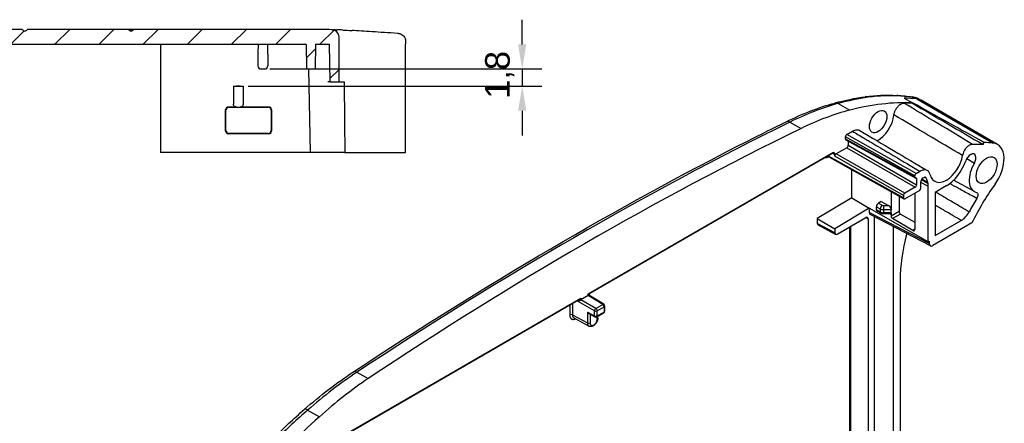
# Model space of a CAD drawing. Header units: millimetres. Extents: x 0 to 420, y 0 to 297.
# Tile 5 of 14: x 113 to 213, y 87 to 128. Entities that reach past the tile are written whole.
import ezdxf

# ---------------------------------------------------------------- set-up
doc = ezdxf.new("R2010")
doc.units = ezdxf.units.MM
doc.layers.add('Quote(ISO)', color=7, linetype='Continuous', lineweight=25)
doc.layers.add('Spigoli tangenti visibili(ISO)', color=7, linetype='Continuous', lineweight=25)
doc.layers.add('Spigoli visibili(ISO)', color=176, linetype='Continuous', lineweight=25, true_color=0x000080)
doc.layers.add('Tratteggio', color=179, linetype='Continuous', lineweight=9, true_color=0x1e1e47)
doc.styles.add('Federico-Quote', font='arial.ttf')
doc.dimstyles.new('X.XXX', dxfattribs={"dimtxt": 2.5, "dimasz": 2.5, "dimexe": 2, "dimexo": 0.5, "dimgap": 0.762, "dimtad": 1, "dimdec": 1, "dimrnd": 1e-08, "dimtxsty": 'Federico-Quote', "dimcen": 0.09, "dimdle": 10, "dimclrd": 7, "dimclre": 7, "dimclrt": 7, "dimazin": 2, "dimtfac": 1, "dimtmove": 0, "dimatfit": 3, "dimfxl": 1, "dimtolj": 1, "dimlwd": 25, "dimlwe": 25, "dimarcsym": 0})

# ---------------------------------------------------------------- blocks, each defined once
blk = doc.blocks.new('*D33')
at = {"layer": 'Defpoints', "color": 0, "linetype": 'Continuous', "transparency": 16777216}
for p in [(137.79, 122.93), (135.59, 121.18), (163.95, 121.18)]:
    blk.add_point(p, dxfattribs=at)
at = {"layer": 'Quote(ISO)', "color": 7, "linetype": 'Continuous', "lineweight": 25, "transparency": 16777216}
for p, q in [((163.95, 125.43), (163.95, 127.93)), ((138.29, 122.93), (165.95, 122.93)), ((163.95, 122.93), (163.95, 121.18)), ((136.09, 121.18), (165.95, 121.18)), ((163.95, 118.68), (163.95, 116.18))]:
    blk.add_line(p, q, dxfattribs=at)
at = {"layer": 'Quote(ISO)', "color": 7, "linetype": 'Continuous', "transparency": 16777216}
for points in [[(163.53, 125.43), (164.37, 125.43), (163.95, 122.93)], [(163.53, 118.68), (164.37, 118.68), (163.95, 121.18)]]:
    blk.add_solid(points, dxfattribs=at)
at = {"layer": 'Quote(ISO)', "color": 7, "linetype": 'Continuous', "lineweight": 25, "transparency": 16777216, "insert": (160.18, 119.9), "char_height": 2.5, "attachment_point": 1, "rotation": 90, "style": 'Federico-Quote'}
blk.add_mtext('\\A1;1,8', dxfattribs=at)

msp = doc.modelspace()

# ---------------------------------------------------------------- hatches: boundary and pattern name
at = {"layer": 'Tratteggio'}
h = msp.add_hatch(dxfattribs=at)
h.set_pattern_fill('ANSI31', color=256, scale=25.4, style=0)
h.set_pattern_definition([(45, (0, 0), (-2.245064, 2.245064), [])])
edge = h.paths.add_edge_path()
edge.add_line((92.131, 125.232), (92.232, 125.232))
edge.add_line((92.232, 125.232), (92.232, 125.432))
edge.add_line((92.232, 125.432), (100.072, 125.432))
edge.add_line((100.072, 125.432), (100.072, 125.232))
edge.add_line((100.072, 125.232), (100.982, 125.232))
edge.add_line((100.982, 125.232), (100.982, 125.432))
edge.add_line((100.982, 125.432), (104.435, 125.432))
edge.add_line((104.435, 125.432), (104.435, 125.232))
edge.add_line((104.435, 125.232), (104.666, 125.232))
edge.add_line((104.666, 125.232), (104.666, 125.432))
edge.add_line((104.666, 125.432), (141.892, 125.432))
edge.add_ellipse((141.892, 125.132), major_axis=(0, 0.3), ratio=1, start_angle=341.52261, end_angle=360, ccw=False)
edge.add_line((141.987, 125.416), (142.031, 122.932))
edge.add_line((142.031, 122.932), (142.943, 122.932))
edge.add_line((142.943, 122.932), (142.987, 125.432))
edge.add_line((142.987, 125.432), (144.337, 125.432))
edge.add_line((144.337, 125.432), (144.403, 121.632))
edge.add_line((144.403, 121.632), (145.337, 121.632))
edge.add_line((145.337, 121.632), (145.337, 125.432))
edge.add_line((145.337, 125.432), (145.331, 126.177))
edge.add_ellipse((144.581, 126.17), major_axis=(0.75, 0.007), ratio=1, start_angle=0, end_angle=88.26748)
edge.add_ellipse((143.511, 76.432), major_axis=(1.086, 50.488), ratio=1, start_angle=0, end_angle=1.23252)
edge.add_line((143.511, 126.932), (124.755, 126.932))
edge.add_ellipse((124.75, 126.931), major_axis=(0.00499, 0.00028), ratio=1, start_angle=173.55153, end_angle=360, ccw=False)
edge.add_line((124.745, 126.932), (124.437, 126.932))
edge.add_ellipse((124.187, 127.065), major_axis=(0.25, -0.133), ratio=1, start_angle=236.14497, end_angle=360, ccw=False)
edge.add_line((123.937, 126.932), (113.637, 126.932))
edge.add_ellipse((113.387, 127.065), major_axis=(0.25, -0.133), ratio=1, start_angle=236.14497, end_angle=360, ccw=False)
edge.add_line((113.137, 126.932), (102.837, 126.932))
edge.add_ellipse((102.587, 127.065), major_axis=(0.25, -0.133), ratio=1, start_angle=236.14497, end_angle=360, ccw=False)
edge.add_line((102.337, 126.932), (92.037, 126.932))
edge.add_ellipse((91.787, 127.065), major_axis=(0.25, -0.133), ratio=1, start_angle=236.14497, end_angle=360, ccw=False)
edge.add_line((91.537, 126.932), (81.237, 126.932))
edge.add_ellipse((80.987, 127.065), major_axis=(0.25, -0.133), ratio=1, start_angle=236.14497, end_angle=360, ccw=False)
edge.add_line((80.737, 126.932), (80.43, 126.932))
edge.add_ellipse((80.425, 126.931), major_axis=(0.00499, 0.00034), ratio=1, start_angle=172.09216, end_angle=360, ccw=False)
edge.add_line((80.42, 126.932), (61.664, 126.932))
edge.add_ellipse((61.664, 76.432), major_axis=(0, 50.5), ratio=1, start_angle=0, end_angle=1.23252)
edge.add_ellipse((60.594, 126.17), major_axis=(-0.016, 0.75), ratio=1, start_angle=0, end_angle=88.26748)
edge.add_line((59.844, 126.177), (59.837, 125.432))
edge.add_line((59.837, 125.432), (59.837, 121.632))
edge.add_line((59.837, 121.632), (60.771, 121.632))
edge.add_line((60.771, 121.632), (60.837, 125.432))
edge.add_line((60.837, 125.432), (62.187, 125.432))
edge.add_line((62.187, 125.432), (62.231, 122.932))
edge.add_line((62.231, 122.932), (63.143, 122.932))
edge.add_line((63.143, 122.932), (63.187, 125.416))
edge.add_ellipse((63.282, 125.132), major_axis=(-0.095, 0.285), ratio=1, start_angle=341.52261, end_angle=360, ccw=False)
edge.add_line((63.282, 125.432), (88.942, 125.432))
edge.add_line((88.942, 125.432), (88.942, 125.232))
edge.add_line((88.942, 125.232), (89.043, 125.232))
edge.add_line((89.043, 125.232), (89.043, 125.432))
edge.add_line((89.043, 125.432), (89.616, 125.432))
edge.add_line((89.616, 125.432), (89.616, 125.232))
edge.add_line((89.616, 125.232), (89.758, 125.232))
edge.add_line((89.758, 125.232), (89.758, 125.432))
edge.add_line((89.758, 125.432), (89.837, 125.432))
edge.add_line((89.837, 125.432), (89.837, 125.232))
edge.add_line((89.837, 125.232), (89.937, 125.232))
edge.add_line((89.937, 125.232), (89.937, 125.432))
edge.add_line((89.937, 125.432), (91.237, 125.432))
edge.add_line((91.237, 125.432), (91.237, 125.232))
edge.add_line((91.237, 125.232), (91.337, 125.232))
edge.add_line((91.337, 125.232), (91.337, 125.432))
edge.add_line((91.337, 125.432), (91.416, 125.432))
edge.add_line((91.416, 125.432), (91.416, 125.232))
edge.add_line((91.416, 125.232), (91.558, 125.232))
edge.add_line((91.558, 125.232), (91.558, 125.432))
edge.add_line((91.558, 125.432), (92.131, 125.432))
edge.add_line((92.131, 125.432), (92.131, 125.232))

# ---------------------------------------------------------------- linework, layer by layer
at = {"layer": 'Spigoli tangenti visibili(ISO)'}
for p, q in [((196.067, 119.422), (197.262, 118.747)), ((204.064, 119.889), (203.797, 120.04)), ((204.064, 119.889), (211.842, 115.399)), ((191.158, 117.535), (192.297, 116.89)), ((204.004, 112.309), (196.953, 116.281)), ((203.862, 112.064), (196.812, 116.037)), ((196.812, 115.832), (203.862, 111.971)), ((197.095, 115.179), (204.048, 111.164)), ((170.672, 100.084), (195.583, 114.467)), ((195.584, 114.3), (195.495, 114.349)), ((202.855, 110.312), (195.865, 114.306)), ((196.953, 114.934), (203.907, 110.919)), ((195, 113.966), (195.075, 114.01)), ((195.079, 114.081), (195.079, 114.109)), ((202.713, 109.826), (195.079, 114.081)), ((202.713, 110.067), (195.723, 114.061)), ((209.138, 113.825), (209.915, 113.376)), ((204.547, 111.695), (205.19, 111.332)), ((205.169, 111.423), (204.586, 111.753)), ((205.168, 111.424), (204.586, 111.753)), ((205.01, 111.847), (204.85, 111.937)), ((200.172, 109.31), (200.551, 109.091)), ((205.331, 105.198), (199.216, 108.365)), ((199.967, 108.943), (200.342, 108.726)), ((200.342, 108.411), (199.967, 108.628)), ((200.342, 108.726), (200.342, 108.411)), ((200.692, 109.058), (201.182, 109.063)), ((200.696, 108.642), (201.449, 108.65)), ((200.696, 108.642), (200.696, 108.326)), ((201.449, 108.318), (200.696, 108.326)), ((202.256, 108.44), (201.464, 107.983)), ((202.392, 108.196), (201.603, 107.74)), ((202.395, 108.197), (203.862, 107.374)), ((195.747, 106.272), (193.948, 107.239)), ((198.886, 107.839), (199.105, 107.721)), ((197.24, 106.889), (197.24, 67.035)), ((203.862, 106.652), (203.647, 106.519)), ((145.008, 85.267), (169.919, 99.65)), ((169.639, 99.324), (169.552, 99.37)), ((171.293, 98.372), (169.639, 99.324)), ((169.919, 99.65), (169.92, 99.49)), ((171.435, 98.617), (169.92, 99.49)), ((170.671, 99.923), (170.672, 100.084)), ((172.131, 99.019), (170.671, 99.923)), ((168.777, 98.923), (168.777, 97.973)), ((169.058, 99.085), (169.058, 97.974)), ((170.116, 99.05), (170.116, 99.05)), ((170.574, 98.229), (170.574, 97.129)), ((170.574, 98.229), (171.293, 97.842)), ((171.293, 97.842), (171.293, 98.372)), ((171.435, 98.617), (172.131, 99.019)), ((171.573, 98.373), (172.27, 98.775)), ((171.573, 97.843), (171.573, 98.373)), ((171.573, 97.843), (172.27, 98.245)), ((172.27, 98.775), (172.27, 98.245)), ((169.058, 97.974), (170.574, 97.129)), ((170.855, 98.008), (170.854, 97.131)), ((171.575, 97.547), (171.575, 97.776)), ((147.156, 92.131), (148.294, 91.485)), ((142.14, 88.286), (143.329, 87.608))]:
    msp.add_line(p, q, dxfattribs=at)
for centre, major_axis, ratio, start_param, end_param in [((198.929, 119.37), (-0.105, 0.743), 0.7614774, 5.7644656, 6.2831851), ((201.996, 119.497), (0.042, 0.749), 0.7454726, 5.9142898, 6.2831862), ((186.673, 79.569), (24.649, 37.749), 0.6116793, 0.286326, 0.339141), ((187.533, 87.295), (-20.07, -30.969), 0.5409839, 3.6842588, 3.8776964), ((195.93, 118.747), (-0.196, 0.724), 0.7203962, 5.6741547, 6.2831878), ((185.676, 80.335), (-24.427, -37.678), 0.5408468, 3.5808711, 3.6843569), ((302.797, 56.806), (-159.248, 97.302), 0.0090339, 5.342138, 5.3971322), ((187.9, 78.919), (22.495, 38.962), 0.5773503, 0.252406, 0.2983792), ((203.532, 119.354), (0.097, 0.744), 0.7583431, 5.9731738, 6.2829746), ((202.936, 117.031), (1.569, 2.718), 0.5773503, 0.0061709, 0.252406), ((261.626, 80.652), (-124.367, 74.612), 0.0113876, 5.1586623, 5.2215463), ((151.644, -209.212), (-217.303, -334.629), 0.5402832, 3.8782004, 4.0343201), ((191.121, 116.898), (-0.331, 0.673), 0.6233351, 5.546006, 6.2831856), ((195.439, 114.547), (0.103, -0.172), 0.5873377, 6.2745829, 7.0596437), ((195.444, 114.218), (0.096, 0.175), 0.5822786, 5.4846606, 6.1131987), ((195.127, 113.893), (-0.09, 0.156), 0.5773503, 0.2862909, 0.7853982), ((194.869, 113.957), (-0.3, -0.004), 0.5688935, 3.9286541, 4.0438205), ((195.22, 114.163), (-0.097, -0.175), 0.5773063, 5.4890992, 6.2831853), ((200.554, 108.849), (-0.15, -0.26), 0.5773503, 3.9444443, 5.4977871), ((200.696, 108.933), (0.5, 0.003), 0.5813674, 3.9234771, 4.7088882), ((200.554, 108.533), (-0.15, -0.26), 0.5773503, 5.4977871, 6.2831853), ((200.696, 108.612), (-0.5, 0.003), 0.5733045, 0.7888673, 1.5742782), ((200.692, 109.176), (0.2, 0.003), 0.5873385, 3.918116, 4.7036109), ((200.696, 108.816), (0.003, -0.3), 0.0071255, 3.7693775, 5.3278328), ((200.696, 108.499), (-0.003, -0.3), 0.0071255, 6.2831847, 7.2385378), ((170.53, 100.166), (0.316, -0.039), 0.2277203, 5.2038888, 5.9891968), ((169.777, 99.732), (-0.129, -0.414), 0.3693718, 0.854838, 1.4870278), ((170.529, 100.167), (0.193, -0.256), 0.2278151, 0.4453916, 1.076029), ((171.432, 98.455), (0.1, 0.173), 0.5570252, 0.7855505, 2.3560422), ((171.432, 98.455), (0.2, 0), 0.5773503, 3.9444441, 5.4977871), ((171.432, 98.455), (0.1, -0.173), 0.5773503, 0.7853982, 2.3387412), ((172.128, 98.857), (0.105, 0.17), 0.5771744, 0, 0.8026938), ((172.128, 98.857), (0.1, -0.173), 0.5773503, 0.7853982, 2.3387412), ((172.128, 98.327), (0.1, -0.173), 0.5773503, 0, 0.7853982), ((172.128, 98.857), (0.2, 0), 0.5773503, 5.4977871, 6.2831853), ((172.128, 98.327), (0.2, 0), 0.5773503, 5.4977871, 6.2831853), ((168.919, 97.891), (0.2, 0), 0.5773498, 0.8029974, 2.3563818), ((169.586, 98.279), (-0.373, -0.647), 0.5773503, 5.4977872, 6.2953413), ((170.713, 97.212), (-0.2, 0), 0.5773497, 0.8028508, 2.3560269), ((171.076, 97.419), (-0.355, -0.615), 0.5773503, 5.4977871, 6.2954752), ((171.432, 97.925), (0.2, 0), 0.5773503, 3.9444441, 5.4977871), ((171.432, 97.925), (-0.095, -0.176), 0.5771744, 5.4804915, 6.2831853), ((171.432, 97.925), (0.1, -0.173), 0.5773503, 0, 0.7853982), ((171.434, 97.629), (0.2, 0), 0.5773503, 5.4977871, 6.2831853), ((147.601, 64.24), (-20.07, -30.969), 0.5409838, 4.0338141, 4.2272516), ((147.202, 91.542), (-0.414, 0.626), 0.5278492, 5.4726986, 6.2831865), ((148.778, 59.032), (-24.427, -37.678), 0.5408469, 4.2273514, 4.3308374), ((142.286, 87.776), (-0.493, 0.565), 0.3920032, 5.4088621, 6.2831854)]:
    msp.add_ellipse(centre, major_axis=major_axis, ratio=ratio, start_param=start_param, end_param=end_param, dxfattribs=at)
for points, knots in [([(202.237, 120.184), (202.014, 120.196), (201.782, 120.205), (201.54, 120.208), (201.299, 120.211), (201.048, 120.209), (200.787, 120.2), (200.527, 120.191), (200.258, 120.176), (199.979, 120.152), (199.701, 120.128), (199.414, 120.096), (199.118, 120.054)], [0, 0, 0, 0, 0.25, 0.25, 0.25, 0.5, 0.5, 0.5, 0.75, 0.75, 0.75, 1, 1, 1, 1]), ([(204.249, 119.894), (204.236, 119.901), (204.099, 119.975), (203.946, 120.021), (203.797, 120.04)], [0.87692846, 0.87692846, 0.87692846, 0.87692846, 0.88888889, 1, 1, 1, 1]), ([(197.516, 116.607), (197.916, 116.37), (198.321, 116.13), (198.73, 115.888), (198.861, 115.81), (198.992, 115.732), (199.123, 115.655), (199.666, 115.333), (200.215, 115.008), (200.779, 114.673), (200.796, 114.664), (200.812, 114.654), (200.829, 114.644), (201.377, 114.319), (201.94, 113.986), (202.524, 113.64), (202.705, 113.532), (202.889, 113.424), (203.074, 113.314), (203.503, 113.06), (203.943, 112.799), (204.392, 112.533)], [0, 0, 0, 0, 0.1894658, 0.1894658, 0.1894658, 0.25, 0.25, 0.25, 0.5, 0.5, 0.5, 0.5073101, 0.5073101, 0.5073101, 0.75, 0.75, 0.75, 0.825389, 0.825389, 0.825389, 1, 1, 1, 1]), ([(194.791, 113.942), (194.791, 113.942), (194.791, 113.942), (194.791, 113.942), (194.82, 113.929), (194.853, 113.924), (194.923, 113.931), (194.962, 113.945), (195, 113.966)], [-0.032349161, -0.032349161, -0.032349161, -0.032349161, -0.032239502, -0.032239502, -0.032239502, -0.016119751, -0.016119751, 0, 0, 0, 0]), ([(204.048, 111.772), (203.9, 111.855), (203.748, 111.939), (203.593, 112.026), (203.42, 112.122), (203.244, 112.221), (203.063, 112.321), (202.772, 112.484), (202.472, 112.652), (202.161, 112.825), (202.108, 112.855), (202.054, 112.885), (202, 112.916), (201.817, 113.018), (201.63, 113.122), (201.441, 113.228)], [0, 0, 0, 0, 0.15740825, 0.15740825, 0.15740825, 0.33333333, 0.33333333, 0.33333333, 0.61762441, 0.61762441, 0.61762441, 0.66666667, 0.66666667, 0.66666667, 0.83259011, 0.83259011, 0.83259011, 0.83259011]), ([(210.161, 109.781), (209.93, 109.907), (209.697, 110.034), (209.462, 110.162), (209.081, 110.37), (208.697, 110.58), (208.308, 110.792), (208.012, 110.954), (207.714, 111.117), (207.412, 111.282)], [0, 0, 0, 0, 0.09535359, 0.09535359, 0.09535359, 0.25, 0.25, 0.25, 0.36798643, 0.36798643, 0.36798643, 0.36798643]), ([(209.389, 108.413), (209.12, 108.571), (208.849, 108.73), (208.576, 108.89), (208.24, 109.088), (207.901, 109.287), (207.56, 109.487), (207.038, 109.793), (206.511, 110.103), (205.973, 110.419)], [0, 0, 0, 0, 0.11213775, 0.11213775, 0.11213775, 0.25, 0.25, 0.25, 0.46088348, 0.46088348, 0.46088348, 0.46088348]), ([(208.592, 107.535), (208.323, 107.693), (208.052, 107.853), (207.779, 108.013), (207.443, 108.211), (207.104, 108.41), (206.763, 108.611), (206.49, 108.771), (206.216, 108.933), (205.939, 109.096)], [0, 0, 0, 0, 0.11213775, 0.11213775, 0.11213775, 0.25, 0.25, 0.25, 0.36038517, 0.36038517, 0.36038517, 0.36038517]), ([(169.639, 99.324), (169.638, 99.347), (169.634, 99.365), (169.626, 99.38), (169.622, 99.389), (169.616, 99.397), (169.61, 99.403)], [0.00000001, 0.00000001, 0.00000001, 0.00000001, 0.25, 0.25, 0.25, 0.40040158, 0.40040158, 0.40040158, 0.40040158]), ([(169.677, 99.443), (169.679, 99.444), (169.681, 99.445), (169.683, 99.446), (169.689, 99.449), (169.695, 99.453), (169.701, 99.457), (169.711, 99.463), (169.721, 99.47), (169.732, 99.478), (169.737, 99.481), (169.742, 99.485), (169.747, 99.489), (169.759, 99.497), (169.771, 99.507), (169.782, 99.516), (169.786, 99.519), (169.789, 99.522), (169.793, 99.525), (169.805, 99.536), (169.817, 99.546), (169.829, 99.557), (169.831, 99.559), (169.834, 99.561), (169.836, 99.564), (169.849, 99.575), (169.861, 99.588), (169.874, 99.601), (169.889, 99.616), (169.904, 99.632), (169.919, 99.65)], [0.49711858, 0.49711858, 0.49711858, 0.49711858, 0.50775437, 0.50775437, 0.50775437, 0.54545455, 0.54545455, 0.54545455, 0.60621965, 0.60621965, 0.60621965, 0.63636364, 0.63636364, 0.63636364, 0.70494702, 0.70494702, 0.70494702, 0.72727273, 0.72727273, 0.72727273, 0.80308574, 0.80308574, 0.80308574, 0.81818182, 0.81818182, 0.81818182, 0.90149554, 0.90149554, 0.90149554, 1, 1, 1, 1]), ([(168.777, 97.973), (168.777, 97.949), (168.778, 97.926), (168.78, 97.903), (168.784, 97.856), (168.792, 97.812), (168.804, 97.771), (168.812, 97.748), (168.82, 97.725), (168.83, 97.704), (168.845, 97.671), (168.863, 97.642), (168.884, 97.617), (168.899, 97.597), (168.917, 97.58), (168.936, 97.565), (168.958, 97.548), (168.982, 97.533), (169.008, 97.522), (169.034, 97.512), (169.061, 97.504), (169.089, 97.5), (169.114, 97.496), (169.141, 97.495), (169.168, 97.496), (169.203, 97.498), (169.239, 97.503), (169.275, 97.513), (169.3, 97.52), (169.325, 97.529), (169.351, 97.539), (169.357, 97.542), (169.363, 97.544), (169.369, 97.547)], [0, 0, 0, 0, 0.02916987, 0.02916987, 0.02916987, 0.09090909, 0.09090909, 0.09090909, 0.12698792, 0.12698792, 0.12698792, 0.18181818, 0.18181818, 0.18181818, 0.22382205, 0.22382205, 0.22382205, 0.27272727, 0.27272727, 0.27272727, 0.32086046, 0.32086046, 0.32086046, 0.36363636, 0.36363636, 0.36363636, 0.41789685, 0.41789685, 0.41789685, 0.45454545, 0.45454545, 0.45454545, 0.46312633, 0.46312633, 0.46312633, 0.46312633]), ([(170.854, 97.131), (170.854, 97.114), (170.855, 97.097), (170.857, 97.082), (170.859, 97.057), (170.864, 97.034), (170.871, 97.013), (170.877, 96.997), (170.883, 96.983), (170.89, 96.969), (170.9, 96.953), (170.91, 96.938), (170.923, 96.926), (170.934, 96.915), (170.946, 96.905), (170.96, 96.897), (170.973, 96.89), (170.987, 96.884), (171.002, 96.88), (171.019, 96.875), (171.038, 96.873), (171.057, 96.873), (171.071, 96.874), (171.087, 96.875), (171.103, 96.878), (171.125, 96.883), (171.148, 96.89), (171.171, 96.9), (171.185, 96.907), (171.2, 96.914), (171.214, 96.922), (171.24, 96.937), (171.265, 96.955), (171.29, 96.975), (171.302, 96.985), (171.314, 96.996), (171.326, 97.007), (171.352, 97.032), (171.377, 97.06), (171.401, 97.09), (171.409, 97.101), (171.418, 97.112), (171.426, 97.124), (171.45, 97.158), (171.472, 97.194), (171.491, 97.231), (171.496, 97.242), (171.501, 97.252), (171.506, 97.262), (171.525, 97.303), (171.54, 97.344), (171.551, 97.385), (171.554, 97.393), (171.556, 97.4), (171.557, 97.408), (171.568, 97.451), (171.574, 97.493), (171.575, 97.533), (171.575, 97.538), (171.575, 97.542), (171.575, 97.547)], [0.00000006, 0.00000006, 0.00000006, 0.00000006, 0.03819708, 0.03819708, 0.03819708, 0.1, 0.1, 0.1, 0.14479515, 0.14479515, 0.14479515, 0.2, 0.2, 0.2, 0.2502838, 0.2502838, 0.2502838, 0.3, 0.3, 0.3, 0.35597726, 0.35597726, 0.35597726, 0.4, 0.4, 0.4, 0.46164285, 0.46164285, 0.46164285, 0.5, 0.5, 0.5, 0.56729638, 0.56729638, 0.56729638, 0.6, 0.6, 0.6, 0.67293397, 0.67293397, 0.67293397, 0.7, 0.7, 0.7, 0.77859137, 0.77859137, 0.77859137, 0.8, 0.8, 0.8, 0.8840729, 0.8840729, 0.8840729, 0.9, 0.9, 0.9, 0.99005766, 0.99005766, 0.99005766, 1, 1, 1, 1])]:
    msp.add_open_spline(points, degree=3, knots=knots, dxfattribs=at)
for points in [[(195.723, 114.266), (195.703, 114.264), (195.659, 114.267), (195.61, 114.286), (195.584, 114.3)], [(194.991, 114.033), (194.981, 114.035), (194.971, 114.037), (194.96, 114.04)], [(203.862, 110.317), (203.86, 110.319), (203.857, 110.32), (203.855, 110.322)]]:
    msp.add_open_spline(points, degree=3, dxfattribs=at)
at = {"layer": 'Spigoli visibili(ISO)'}
for p, q in [((113.137, 126.932), (102.837, 126.932)), ((123.937, 126.932), (113.637, 126.932)), ((123.937, 126.932), (124.437, 126.932)), ((124.434, 126.926), (123.94, 126.926)), ((124.745, 126.932), (124.437, 126.932)), ((124.745, 126.932), (124.755, 126.932)), ((143.511, 126.932), (124.755, 126.932)), ((145.337, 125.432), (145.331, 126.177)), ((104.666, 125.432), (141.892, 125.432)), ((127.187, 125.432), (127.187, 124.449)), ((141.987, 125.416), (142.031, 122.932)), ((142.943, 122.932), (142.987, 125.432)), ((142.987, 125.432), (144.337, 125.432)), ((144.337, 125.432), (144.403, 121.632)), ((145.337, 121.632), (145.337, 125.432)), ((152.084, 125.796), (152.087, 125.432)), ((152.087, 114.432), (152.087, 125.432)), ((127.187, 124.449), (127.187, 114.432)), ((137.087, 124.449), (137.087, 123.232)), ((138.087, 124.439), (138.087, 123.232)), ((137.387, 122.932), (137.787, 122.932)), ((142.031, 122.932), (142.943, 122.932)), ((142.231, 122.932), (142.379, 114.432)), ((134.587, 121.182), (134.587, 119.369)), ((134.587, 121.182), (135.587, 121.182)), ((134.595, 121.173), (134.587, 121.182)), ((135.279, 121.168), (134.895, 121.168)), ((135.587, 121.182), (135.579, 121.173)), ((135.587, 121.182), (135.587, 119.369)), ((144.403, 121.632), (144.204, 121.632)), ((144.403, 121.632), (145.337, 121.632)), ((145.337, 121.632), (145.848, 121.632)), ((202.788, 119.977), (203.636, 119.497)), ((203.628, 119.451), (203.64, 119.486)), ((203.636, 119.485), (203.636, 119.497)), ((204.249, 119.894), (204.496, 119.755)), ((212.284, 115.259), (204.506, 119.749)), ((133.804, 116.649), (133.803, 118.765)), ((133.837, 116.681), (133.836, 118.733)), ((134.887, 119.066), (134.103, 119.066)), ((134.135, 119.033), (138.139, 119.033)), ((138.171, 119.066), (135.287, 119.066)), ((138.439, 118.733), (138.438, 116.681)), ((138.471, 118.765), (138.47, 116.649)), ((138.17, 116.349), (134.104, 116.349)), ((138.138, 116.381), (134.137, 116.381)), ((196.953, 116.281), (197.516, 116.607)), ((196.812, 115.832), (196.812, 116.037)), ((196.855, 115.74), (203.905, 111.879)), ((197.095, 115.609), (197.095, 115.179)), ((210.809, 115.249), (210.89, 115.472)), ((142.379, 114.432), (127.187, 114.432)), ((145.918, 114.432), (142.379, 114.432)), ((145.918, 114.432), (151.688, 114.432)), ((151.688, 114.432), (152.087, 114.432)), ((195.541, 114.375), (170.83, 100.108)), ((195.723, 114.061), (195.723, 114.266)), ((196.953, 114.934), (195.865, 114.306)), ((195.122, 113.988), (202.756, 109.734)), ((197.448, 109.831), (197.448, 112.692)), ((204.004, 112.309), (204.392, 112.533)), ((203.862, 111.971), (203.862, 112.064)), ((204.048, 111.772), (204.048, 111.164)), ((204.487, 110.931), (204.487, 111.488)), ((205.19, 111.029), (204.487, 111.414)), ((204.699, 111.855), (204.805, 111.917)), ((205.168, 111.424), (205.169, 111.423)), ((205.19, 111.332), (205.19, 111.029)), ((209.928, 110.467), (207.81, 111.63)), ((201.464, 110.454), (201.464, 108.735)), ((203.907, 110.919), (202.855, 110.312)), ((202.855, 109.744), (204.275, 110.564)), ((203.862, 110.326), (203.862, 106.639)), ((205.19, 111.029), (205.226, 111.049)), ((205.226, 105.377), (205.226, 111.049)), ((207.065, 111.049), (205.939, 110.399)), ((205.939, 110.399), (205.939, 106.003)), ((197.448, 109.831), (193.948, 107.74)), ((197.448, 109.831), (199.216, 108.775)), ((200.453, 109.484), (200.172, 109.31)), ((200.453, 109.484), (201.182, 109.063)), ((202.256, 110.012), (202.256, 108.44)), ((202.713, 110.067), (202.713, 109.826)), ((199.216, 108.775), (195.747, 106.702)), ((199.216, 108.775), (199.216, 108.365)), ((205.226, 105.377), (199.216, 108.775)), ((205.442, 104.965), (199.326, 108.133)), ((199.967, 108.628), (199.967, 108.943)), ((200.404, 108.274), (200.028, 108.491)), ((201.352, 108.192), (200.693, 108.199)), ((201.449, 108.318), (201.449, 108.65)), ((201.464, 108.25), (201.464, 107.983)), ((202.374, 108.208), (202.392, 108.197)), ((193.948, 107.74), (193.948, 107.239)), ((193.948, 107.74), (195.747, 106.702)), ((195.959, 106.149), (198.893, 107.843)), ((199.105, 107.721), (199.105, 65.7)), ((199.751, 66.372), (199.751, 107.913)), ((203.647, 106.519), (201.603, 107.74)), ((209.674, 107.297), (205.685, 104.994)), ((205.939, 106.003), (208.592, 107.535)), ((195.811, 106.133), (194.013, 107.1)), ((195.747, 106.702), (195.747, 106.272)), ((197.318, 106.934), (197.318, 66.662)), ((201.702, 66.563), (201.702, 106.902)), ((205.226, 105.377), (205.331, 105.438)), ((205.331, 105.438), (205.331, 105.198)), ((202.363, 101.457), (202.363, 69.951)), ((169.677, 99.443), (144.967, 85.176)), ((170.671, 99.923), (169.92, 99.49)), ((172.234, 99.027), (170.731, 99.956)), ((171.532, 97.752), (172.228, 98.154)), ((172.328, 98.857), (172.328, 98.327)), ((170.725, 96.802), (169.217, 97.63)), ((170.72, 98.081), (171.337, 97.749)), ((171.634, 97.629), (171.634, 97.81))]:
    msp.add_line(p, q, dxfattribs=at)
for centre, radius, start, end in [((113.387, 127.065), 0.283, 208.07249, 331.92751), ((124.187, 127.065), 0.283, 208.07249, 331.92751), ((124.75, 126.931), 0.005, 176.77577, 3.22423), ((143.511, 76.432), 50.5, 88.76748, 90), ((144.581, 126.17), 0.75, 0.5, 88.76748), ((141.892, 125.132), 0.3, 71.52261, 90), ((172.128, 98.327), 0.2, 300, 0), ((172.128, 98.857), 0.2, 0, 58.2683), ((171.432, 97.925), 0.2, 241.7317, 300)]:
    msp.add_arc(centre, radius, start, end, dxfattribs=at)
for centre, major_axis, ratio, start_param, end_param in [((146.614, 126.085), (0.047, 0.749), 0.8704593, 6.283154, 6.2831866), ((137.105, 124.432), (0, -1), 0.0174551, 3.1415873, 4.6949304), ((138.069, 124.422), (0, 1.01), 0.0174551, 4.7298476, 6.2831906), ((137.387, 123.232), (-0.158, -0.255), 0.9993191, 5.266207, 6.8363942), ((137.787, 123.232), (0.158, -0.255), 0.9993191, 5.7299764, 7.3001636), ((134.895, 121.173), (0.3, 0), 0.0174551, 3.1590513, 4.7123943), ((135.279, 121.173), (0.3, 0), 0.0174551, 4.7123837, 6.2657267), ((164.927, 269.229), (1.394, 498.599), 0.0391943, 1.8714335, 1.8865877), ((188.748, 78.429), (22.5, 38.971), 0.5773503, 0.2985025, 0.514534), ((188.748, 78.429), (22.475, 38.928), 0.5773503, 0.2982193, 0.3289494), ((203.532, 119.354), (0.097, 0.744), 0.7583431, 6.2829752, 6.2831864), ((189.424, 78.039), (634.942, -351.845), 0.059439, 1.569925, 1.5813414), ((202.936, 117.031), (1.569, 2.718), 0.5773503, 0, 0.0061709), ((134.104, 118.765), (-0.168, 0.249), 0.9987703, 5.6885195, 7.2586306), ((134.136, 118.733), (-0.168, 0.249), 0.9987703, 5.6885195, 7.2586306), ((138.138, 118.733), (0.168, 0.249), 0.9987703, 5.30774, 6.8778511), ((138.171, 118.765), (0.168, 0.249), 0.9987703, 5.30774, 6.8778511), ((190.262, 85.596), (-18.5, -32.043), 0.5773503, 3.6561266, 3.8491247), ((200.135, 117.588), (1.15, 1.992), 0.5773503, 3.852552, 5.3586109), ((134.105, 116.649), (-0.292, -0.069), 0.9994895, 6.0519478, 7.6220589), ((134.137, 116.681), (-0.292, -0.069), 0.9994895, 6.0519478, 7.6220589), ((138.137, 116.681), (0.292, -0.069), 0.9994895, 4.9443118, 6.5144229), ((138.17, 116.649), (0.292, -0.069), 0.9994895, 4.9443118, 6.5144229), ((170.295, -221.422), (-200, -346.41), 0.5773503, 3.8491247, 4.004857), ((196.953, 116.118), (0.1, 0.173), 0.577403, 0.7855825, 2.3562874), ((196.953, 115.914), (-0.1, -0.173), 0.5772623, 5.4979775, 6.2962738), ((196.953, 115.098), (0.1, 0.173), 0.5773503, 3.9269883, 5.4977897), ((195.678, 74.428), (22.372, 38.75), 0.5773503, 0.2867459, 0.325556), ((195.678, 74.428), (22.495, 38.962), 0.5773503, 0.252406, 0.2868022), ((210.714, 112.54), (1.569, 2.718), 0.5773503, 4.5368322, 6.5355913), ((195.439, 114.547), (0.103, -0.172), 0.5873377, 6.2742764, 6.274583), ((195.865, 114.142), (0.1, 0.173), 0.5773679, 0.7854454, 2.3562112), ((207.065, 113.587), (-1.193, -2.066), 0.5773503, 5.7318773, 8.4287855), ((209.527, 113.602), (0.388, 0.673), 0.5773503, 4.7104422, 8.1799037), ((207.065, 113.587), (1.554, 2.692), 0.5773503, 3.9269908, 5.038311), ((211.166, 112.648), (-1.254, -2.172), 0.5773503, 4.7104422, 6.4420179), ((204.004, 112.145), (-0.1, -0.173), 0.577403, 3.9271751, 5.4978801), ((204.004, 112.053), (-0.1, -0.173), 0.5773503, 5.4977864, 6.7194773), ((203.907, 111.083), (-0.1, -0.173), 0.5773503, 0.7853956, 2.356197), ((204.699, 111.611), (-0.15, -0.26), 0.5773942, 3.9270289, 5.4977491), ((204.805, 111.673), (0.149, 0.258), 0.5773503, 5.7271863, 7.0685835), ((207.063, 113.586), (-1.491, -2.583), 0.5773503, 5.7271863, 5.9516559), ((204.985, 111.213), (0.145, 0.251), 0.5773401, 5.497832, 5.9516832), ((218.06, 104.641), (-7.5, -12.99), 0.5773503, 4.5368322, 4.8389493), ((202.855, 110.149), (-0.1, -0.173), 0.5773679, 3.927038, 5.4978039), ((204.275, 110.809), (-0.15, -0.26), 0.5773942, 0.7854362, 2.3561564), ((200.176, 109.067), (0.146, 0.262), 0.5671877, 0.7944242, 2.3477672), ((202.855, 109.908), (-0.1, -0.173), 0.5773063, 5.4978252, 7.0685454), ((218.06, 104.641), (-8.154, -14.123), 0.5773503, 4.6816205, 4.7780005), ((199.57, 108.57), (-0.25, -0.433), 0.5769986, 5.4976352, 6.3093533), ((200.176, 108.752), (0.146, 0.262), 0.5671877, 2.3477672, 3.1331654), ((201.179, 108.82), (0.266, -0.264), 0.522904, 0.7932141, 2.0361316), ((201.179, 108.494), (0.266, -0.269), 0.5124703, 5.805509, 6.4453238), ((201.759, 108.826), (-0.279, -0.266), 0.5119393, 5.5142087, 5.8297465), ((201.759, 108.488), (-0.279, -0.26), 0.5223429, 5.8306057, 6.1461435), ((202.395, 108.357), (0.097, -0.175), 0.5671847, 3.9357097, 5.4881851), ((208.592, 108.76), (-0.75, -1.299), 0.57735, 0.7853915, 1.6364146), ((194.16, 107.361), (-0.15, -0.26), 0.5771744, 5.4979394, 6.3006333), ((198.893, 107.598), (0.15, 0.26), 0.5771744, 5.4979394, 7.0684312), ((201.605, 107.902), (-0.1, 0.173), 0.5775231, 0.7855426, 2.3385863), ((212.969, 107.58), (-7.5, -12.99), 0.5773503, 5.0336946, 5.0337395), ((195.959, 106.394), (-0.15, -0.26), 0.5771744, 5.4979394, 7.0684312), ((212.969, 107.58), (-7.5, -12.99), 0.5773503, 5.1349506, 5.4977871), ((203.65, 106.762), (0.15, -0.26), 0.5771713, 5.4804942, 7.0684339), ((205.685, 105.402), (-0.25, -0.433), 0.5769986, 5.4976352, 7.0678224), ((169.777, 99.41), (-0.2, -0.115), 0.0149835, 1.7143549, 2.3561262), ((170.53, 99.845), (-0.2, -0.111), 0.0001318, 2.3475445, 2.9893436), ((170.713, 98.312), (0.144, -0.241), 0.5772624, 4.7124678, 5.5151616), ((169.586, 98.279), (-0.373, -0.647), 0.5773503, 0.012156, 0.0123429), ((150.329, 62.541), (-18.5, -32.043), 0.5773503, 4.004857, 4.197855), ((151.842, 57.121), (-22.5, -38.971), 0.5773503, 4.197855, 4.413886)]:
    msp.add_ellipse(centre, major_axis=major_axis, ratio=ratio, start_param=start_param, end_param=end_param, dxfattribs=at)
for centre, major_axis in [((200.135, 117.588), (0.625, 1.083)), ((211.166, 112.648), (0.75, 1.299))]:
    msp.add_ellipse(centre, major_axis=major_axis, ratio=0.5773503, dxfattribs=at)
for points in [[(144.611, 126.92), (144.601, 126.92), (144.597, 126.92), (144.597, 126.92)], [(144.612, 126.92), (144.629, 126.919), (144.66, 126.919), (144.705, 126.918)], [(144.927, 126.912), (144.98, 126.91), (145.038, 126.909), (145.103, 126.907)], [(145.717, 126.884), (145.986, 126.872), (146.302, 126.856), (146.661, 126.833)], [(152.084, 125.796), (152.084, 125.796), (152.084, 125.796), (152.084, 125.796)], [(198.824, 120.112), (199.875, 120.261), (200.95, 120.306), (202.038, 120.246)], [(202.038, 120.246), (202.576, 120.216), (203.107, 120.166), (203.63, 120.098)], [(190.79, 117.571), (192.463, 118.395), (194.125, 119.035), (195.734, 119.471)], [(195.734, 119.471), (196.781, 119.755), (197.814, 119.97), (198.824, 120.112)], [(203.628, 119.451), (206.022, 118.051), (208.416, 116.65), (210.809, 115.249)], [(203.63, 120.098), (203.847, 120.069), (204.06, 120), (204.249, 119.894)], [(204.249, 119.894), (204.249, 119.894), (204.249, 119.894), (204.249, 119.894)], [(198.271, 116.678), (200.563, 115.32), (202.855, 113.962), (205.147, 112.604)], [(169.677, 99.443), (169.677, 99.443), (169.677, 99.443), (169.677, 99.443)], [(170.731, 99.956), (170.731, 99.956), (170.73, 99.956), (170.728, 99.955)], [(141.793, 88.341), (143.43, 89.77), (145.11, 91.057), (146.788, 92.167)], [(138.631, 85.395), (139.669, 86.424), (140.725, 87.409), (141.793, 88.341)]]:
    msp.add_open_spline(points, degree=3, dxfattribs=at)
for points, knots in [([(144.927, 126.912), (144.834, 126.915), (144.762, 126.916), (144.709, 126.918), (144.708, 126.918), (144.706, 126.918), (144.705, 126.918), (144.705, 126.918), (144.705, 126.918), (144.705, 126.918)], [0.58312817, 0.58312817, 0.58312817, 0.58312817, 0.75, 0.75, 0.75, 0.75492303, 0.75492303, 0.75492303, 0.75493931, 0.75493931, 0.75493931, 0.75493931]), ([(145.717, 126.884), (145.479, 126.894), (145.275, 126.901), (145.112, 126.906), (145.109, 126.906), (145.106, 126.907), (145.103, 126.907)], [0.25810864, 0.25810864, 0.25810864, 0.25810864, 0.48650709, 0.48650709, 0.48650709, 0.49091837, 0.49091837, 0.49091837, 0.49091837]), ([(151.3, 126.543), (150.825, 126.573), (149.916, 126.63), (148.671, 126.708), (147.571, 126.777), (146.947, 126.816), (146.661, 126.833)], [0, 0, 0, 0, 0.25, 0.5, 0.75, 0.99999376, 0.99999376, 0.99999376, 0.99999376]), ([(151.381, 126.538), (151.381, 126.538), (151.381, 126.538), (151.38, 126.538), (151.38, 126.538), (151.378, 126.539), (151.376, 126.539), (151.374, 126.539), (151.372, 126.539), (151.368, 126.539), (151.365, 126.539), (151.361, 126.54), (151.356, 126.54), (151.351, 126.54), (151.346, 126.541), (151.341, 126.541), (151.335, 126.541), (151.328, 126.542), (151.321, 126.542), (151.315, 126.543), (151.308, 126.543), (151.3, 126.543)], [0.59539354, 0.59539354, 0.59539354, 0.59539354, 0.625, 0.625, 0.625, 0.68663699, 0.68663699, 0.68663699, 0.75, 0.75, 0.75, 0.81282785, 0.81282785, 0.81282785, 0.875, 0.875, 0.875, 0.94027407, 0.94027407, 0.94027407, 1, 1, 1, 1]), ([(151.376, 126.539), (151.377, 126.539), (151.379, 126.539), (151.38, 126.538), (151.38, 126.538), (151.381, 126.538)], [0, 0, 0, 0, 0.0021344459, 0.0021344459, 0.004296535, 0.004296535, 0.004296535, 0.004296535]), ([(151.381, 126.538), (151.407, 126.537), (151.434, 126.534), (151.487, 126.525), (151.513, 126.519), (151.615, 126.49), (151.689, 126.455), (151.821, 126.366), (151.88, 126.31), (151.977, 126.184), (152.016, 126.112), (152.069, 125.96), (152.083, 125.878), (152.084, 125.796)], [0, 0, 0, 0, 0.00803925, 0.00803925, 0.01598743, 0.01598743, 0.0398849, 0.0398849, 0.0637833, 0.0637833, 0.08766373, 0.08766373, 0.11205009, 0.11205009, 0.11205009, 0.11205009]), ([(134.887, 119.066), (134.857, 119.066), (134.828, 119.07), (134.77, 119.088), (134.741, 119.102), (134.682, 119.143), (134.655, 119.172), (134.616, 119.232), (134.603, 119.262), (134.593, 119.304), (134.591, 119.314), (134.589, 119.332), (134.588, 119.34), (134.587, 119.355), (134.587, 119.361), (134.587, 119.368)], [-0.049116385, -0.049116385, -0.049116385, -0.049116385, -0.039959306, -0.039959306, -0.030076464, -0.030076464, -0.017779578, -0.017779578, -0.007694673, -0.007694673, -0.004534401, -0.004534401, -0.001986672, -0.001986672, 0, 0, 0, 0]), ([(135.587, 119.368), (135.587, 119.361), (135.587, 119.355), (135.586, 119.34), (135.585, 119.332), (135.583, 119.314), (135.581, 119.304), (135.571, 119.265), (135.56, 119.236), (135.523, 119.176), (135.496, 119.147), (135.438, 119.104), (135.408, 119.089), (135.348, 119.07), (135.318, 119.066), (135.287, 119.066)], [-0.047419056, -0.047419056, -0.047419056, -0.047419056, -0.045537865, -0.045537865, -0.043044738, -0.043044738, -0.040046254, -0.040046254, -0.030843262, -0.030843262, -0.018935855, -0.018935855, -0.009103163, -0.009103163, 0, 0, 0, 0]), ([(201.746, 118.257), (201.755, 118.336), (201.772, 118.418), (201.826, 118.592), (201.864, 118.683), (201.97, 118.886), (202.042, 118.993), (202.204, 119.183), (202.292, 119.263), (202.45, 119.371), (202.517, 119.406), (202.644, 119.45), (202.703, 119.461), (202.758, 119.461)], [0, 0, 0, 0, 0.02723766, 0.02723766, 0.05732068, 0.05732068, 0.09593889, 0.09593889, 0.13446006, 0.13446006, 0.1631628, 0.1631628, 0.18921976, 0.18921976, 0.18921976, 0.18921976]), ([(146.788, 92.167), (160.162, 101.013), (173.586, 108.866), (188.171, 116.272), (189.481, 116.927), (190.79, 117.571)], [0, 0, 0, 0, 5.6611451, 5.6611451, 6.2204231, 6.2204231, 6.2204231, 6.2204231]), ([(197.516, 116.607), (197.632, 116.673), (197.747, 116.718), (197.973, 116.76), (198.081, 116.754), (198.21, 116.71), (198.242, 116.696), (198.271, 116.678)], [0, 0, 0, 0, 0.0491019, 0.0491019, 0.10115945, 0.10115945, 0.11905829, 0.11905829, 0.11905829, 0.11905829]), ([(209.72, 115.274), (209.667, 115.273), (209.611, 115.264), (209.49, 115.224), (209.426, 115.192), (209.271, 115.091), (209.182, 115.013), (209.018, 114.827), (208.944, 114.722), (208.839, 114.528), (208.802, 114.444), (208.747, 114.283), (208.727, 114.207), (208.714, 114.132)], [-0.18238606, -0.18238606, -0.18238606, -0.18238606, -0.15733852, -0.15733852, -0.13009522, -0.13009522, -0.09140646, -0.09140646, -0.05295271, -0.05295271, -0.02522169, -0.02522169, 0, 0, 0, 0]), ([(195.567, 114.383), (195.567, 114.383), (195.567, 114.383), (195.566, 114.383), (195.562, 114.383), (195.553, 114.381), (195.547, 114.378), (195.541, 114.375)], [0.010571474, 0.010571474, 0.010571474, 0.010571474, 0.011272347, 0.011272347, 0.017285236, 0.017285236, 0.023402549, 0.023402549, 0.023402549, 0.023402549]), ([(195.583, 114.467), (195.591, 114.462), (195.6, 114.457), (195.608, 114.453), (195.618, 114.446), (195.629, 114.439), (195.639, 114.432), (195.641, 114.43), (195.644, 114.428), (195.646, 114.426), (195.66, 114.415), (195.673, 114.403), (195.684, 114.388), (195.686, 114.385), (195.689, 114.382), (195.691, 114.379), (195.7, 114.365), (195.708, 114.349), (195.713, 114.332), (195.72, 114.312), (195.723, 114.29), (195.723, 114.266)], [0, 0, 0, 0, 0.1057638, 0.1057638, 0.1057638, 0.25, 0.25, 0.25, 0.2847991, 0.2847991, 0.2847991, 0.5, 0.5, 0.5, 0.5451639, 0.5451639, 0.5451639, 0.75, 0.75, 0.75, 1, 1, 1, 1]), ([(194.991, 114.033), (195.002, 114.031), (195.012, 114.029), (195.032, 114.024), (195.042, 114.021), (195.061, 114.015), (195.069, 114.012), (195.086, 114.006), (195.094, 114.002), (195.109, 113.995), (195.116, 113.992), (195.122, 113.988)], [1.1077026, 1.1077026, 1.1077026, 1.1077026, 1.19857601, 1.19857601, 1.28944943, 1.28944943, 1.38032284, 1.38032284, 1.47119625, 1.47119625, 1.56206966, 1.56206966, 1.56206966, 1.56206966]), ([(205.424, 112.188), (205.397, 112.302), (205.353, 112.399), (205.227, 112.559), (205.145, 112.617), (204.954, 112.681), (204.846, 112.686), (204.622, 112.644), (204.507, 112.599), (204.392, 112.533)], [-0.20096918, -0.20096918, -0.20096918, -0.20096918, -0.15219491, -0.15219491, -0.10048444, -0.10048444, -0.04881216, -0.04881216, 0, 0, 0, 0]), ([(203.955, 111.871), (203.969, 111.874), (203.981, 111.873), (204.004, 111.866), (204.014, 111.86), (204.031, 111.842), (204.038, 111.83), (204.046, 111.803), (204.048, 111.788), (204.048, 111.772)], [0.000000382, 0.000000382, 0.000000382, 0.000000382, 0.005933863, 0.005933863, 0.012241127, 0.012241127, 0.018469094, 0.018469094, 0.024481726, 0.024481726, 0.024481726, 0.024481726]), ([(210.126, 110.389), (210.149, 110.383), (210.17, 110.373), (210.208, 110.343), (210.224, 110.324), (210.257, 110.264), (210.269, 110.219), (210.275, 110.118), (210.269, 110.062), (210.245, 109.965), (210.232, 109.925), (210.2, 109.85), (210.182, 109.815), (210.161, 109.781)], [0, 0, 0, 0, 0.011897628, 0.011897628, 0.024812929, 0.024812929, 0.044095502, 0.044095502, 0.063378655, 0.063378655, 0.076293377, 0.076293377, 0.088191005, 0.088191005, 0.088191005, 0.088191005]), ([(200.693, 108.199), (200.637, 108.199), (200.581, 108.207), (200.485, 108.234), (200.443, 108.251), (200.404, 108.274)], [0, 0, 0, 0, 0.016660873, 0.016660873, 0.030478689, 0.030478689, 0.030478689, 0.030478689]), ([(170.83, 100.108), (170.812, 100.098), (170.795, 100.084), (170.766, 100.051), (170.755, 100.033), (170.739, 99.995), (170.734, 99.976), (170.732, 99.956)], [0, 0, 0, 0, 0.006467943, 0.006467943, 0.012837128, 0.012837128, 0.018782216, 0.018782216, 0.018782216, 0.018782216]), ([(169.808, 99.424), (169.782, 99.409), (169.759, 99.394), (169.739, 99.38), (169.719, 99.367), (169.701, 99.355), (169.684, 99.345), (169.667, 99.335), (169.652, 99.327), (169.639, 99.324)], [0.00001103, 0.00001103, 0.00001103, 0.00001103, 0.33333333, 0.33333333, 0.33333333, 0.66666667, 0.66666667, 0.66666667, 0.99999985, 0.99999985, 0.99999985, 0.99999985]), ([(171.634, 97.629), (171.634, 97.558), (171.622, 97.484), (171.581, 97.338), (171.551, 97.264), (171.477, 97.128), (171.433, 97.065), (171.335, 96.953), (171.281, 96.903), (171.166, 96.823), (171.103, 96.791), (170.975, 96.755), (170.907, 96.75), (170.802, 96.768), (170.762, 96.782), (170.725, 96.802)], [0.00000317, 0.00000317, 0.00000317, 0.00000317, 0.02367543, 0.02367543, 0.04720334, 0.04720334, 0.07004004, 0.07004004, 0.0927372, 0.0927372, 0.11615456, 0.11615456, 0.1394892, 0.1394892, 0.15437128, 0.15437128, 0.15437128, 0.15437128])]:
    msp.add_open_spline(points, degree=3, knots=knots, dxfattribs=at)

# ---------------------------------------------------------------- dimensions: what is measured, and where the dimension line sits
at = {"layer": 'Quote(ISO)', "color": 7, "linetype": 'Continuous', "lineweight": 25}
dim = msp.add_linear_dim(base=(163.95023832, 121.18174967), p1=(137.787245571, 122.93174967), p2=(135.587108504, 121.18174967), angle=270, dimstyle='X.XXX', override={"dimdec": 1, "dimtp": 0, "dimtm": 0, "dimtdec": 2, "dimtofl": 1, "dimatfit": 1}, dxfattribs=at)
dim.commit()
dim.dimension.update_dxf_attribs({"geometry": '*D33', "text_midpoint": (163.95023832, 122.05674967), "dimtype": 160})

doc.saveas('drawing.dxf')
